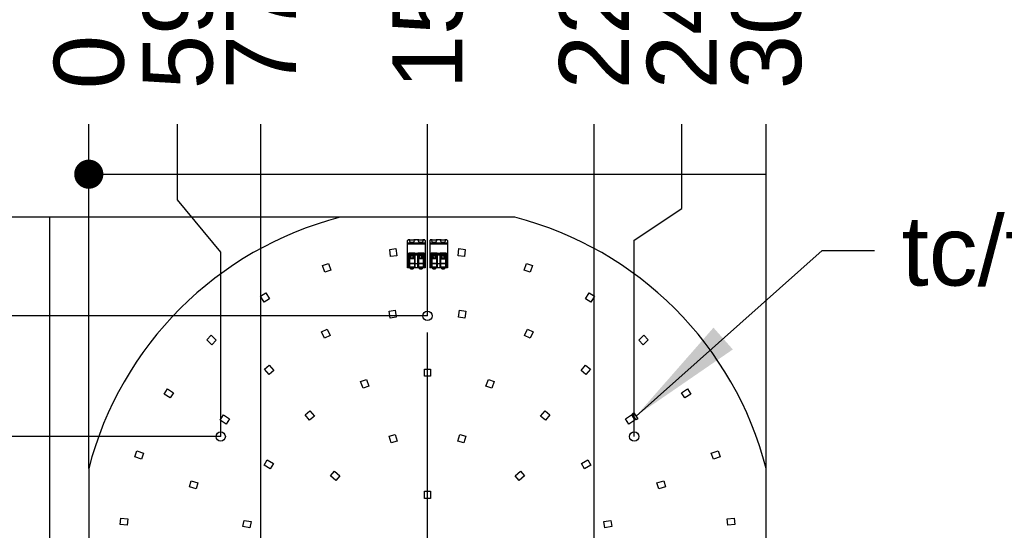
# Model space of a CAD drawing. Header units: millimetres. Extents: x 0 to 210, y 0 to 297.
# Tile 5 of 30: x 65 to 95, y 148 to 163. Entities that reach past the tile are written whole.
import ezdxf
from ezdxf.enums import TextEntityAlignment as Align

# ---------------------------------------------------------------- set-up
doc = ezdxf.new("R2010")
doc.units = ezdxf.units.MM
doc.header["$LTSCALE"] = 19.36
doc.linetypes.add('CENTER', pattern=[0.6, 0.375, -0.075, 0.075, -0.075])
doc.layers.get('0').update_dxf_attribs({"linetype": 'CONTINUOUS'})
for name, color, linetype in [('Z_DIM_2D', 7, 'CONTINUOUS'), ('Z_NOTICE', 7, 'CONTINUOUS'), ('Z_START_DATUMS', 7, 'CONTINUOUS')]:
    doc.layers.add(name, color=color, linetype=linetype)
doc.styles.get("Standard").update_dxf_attribs({"font": 'txt', "width": 0.7})
doc.styles.add('TEXTSTYLE_3', font='helveticaneueltw1g-ltcn.otf')
doc.styles.add('TEXTSTYLE_4', font='gdt', dxfattribs={"width": 0.7})
doc.dimstyles.new('DIMSTYLE_1', dxfattribs={"dimtxt": 2.1, "dimasz": 3.5, "dimexe": 1.5, "dimexo": 0, "dimgap": 0.525, "dimtad": 0, "dimtih": 1, "dimtoh": 1, "dimlfac": 15.000001, "dimdsep": 46, "dimtxsty": 'TEXTSTYLE_3', "dimblk": '_FILLED', "dimblk1": '_FILLED', "dimblk2": '_FILLED', "dimcen": 0.09, "dimclrt": 5, "dimazin": 2, "dimtol": 1, "dimtp": 0.3, "dimtm": 0.3, "dimtfac": 1, "dimtofl": 0, "dimtmove": 0, "dimatfit": 3, "dimldrblk": '_FILLED', "dimfxl": 0, "dimtolj": 1, "dimarcsym": 0})
doc.dimstyles.new('DIMSTYLE_2', dxfattribs={"dimtxt": 2.1, "dimasz": 3.5, "dimexe": 1.5, "dimexo": 0, "dimgap": 0.525, "dimtad": 0, "dimtih": 1, "dimtoh": 1, "dimlfac": 15.000001, "dimdsep": 46, "dimtxsty": 'TEXTSTYLE_3', "dimblk": '_FILLED', "dimblk1": '_FILLED', "dimblk2": '_FILLED', "dimcen": 0.09, "dimclrt": 5, "dimazin": 2, "dimtp": 0.1, "dimtm": 0.1, "dimtfac": 1, "dimtofl": 0, "dimtmove": 0, "dimatfit": 3, "dimldrblk": '_FILLED', "dimfxl": 0, "dimtolj": 1, "dimarcsym": 0})
doc.dimstyles.new('DIMSTYLE_3', dxfattribs={"dimtxt": 2.1, "dimasz": 3.5, "dimexe": 1.5, "dimexo": 0, "dimgap": 0.525, "dimtad": 0, "dimtih": 1, "dimtoh": 1, "dimlfac": 15.000001, "dimdsep": 46, "dimtxsty": 'TEXTSTYLE_3', "dimblk": '_FILLED', "dimblk1": '_FILLED', "dimblk2": '_FILLED', "dimcen": 0.09, "dimclrt": 5, "dimazin": 2, "dimtol": 1, "dimtp": 0.4, "dimtm": 0.4, "dimtfac": 1, "dimtofl": 0, "dimtmove": 0, "dimatfit": 3, "dimldrblk": '_FILLED', "dimfxl": 0, "dimtolj": 1, "dimarcsym": 0})
doc.dimstyles.get("Standard").update_dxf_attribs({"dimtxt": 3.5, "dimasz": 3.5, "dimexe": 1.5, "dimexo": 0, "dimtad": 1, "dimdsep": 46, "dimtxsty": 'Standard', "dimblk": '_FILLED', "dimblk1": '_FILLED', "dimblk2": '_FILLED', "dimcen": 0.09, "dimclrt": 5, "dimazin": 2, "dimtol": 1, "dimtp": 0.05, "dimtm": 0.05, "dimtfac": 1, "dimtofl": 0, "dimtmove": 0, "dimatfit": 3, "dimldrblk": '_FILLED', "dimfxl": 0, "dimtolj": 1, "dimarcsym": 0})

# ---------------------------------------------------------------- blocks, each defined once
blk = doc.blocks.new('*D6')
at = {"layer": 'Z_DIM_2D', "color": 2, "linetype": 'Continuous', "transparency": 16777216}
blk.add_line((71.05, 150.412), (64.417, 150.412), dxfattribs=at)
at = {"layer": 'Z_DIM_2D', "color": 5, "linetype": 'Continuous', "transparency": 16777216}
for s, height, style, p in [('206.25', 2.1, 'TEXTSTYLE_3', (59.183, 149.362)), ('`', 1.47, 'TEXTSTYLE_4', (60.898, 149.677)), ('0.3', 1.47, 'TEXTSTYLE_3', (63.367, 149.677))]:
    blk.add_text(s, height=height, dxfattribs=dict(at, style=style)).set_placement(p, align=Align.RIGHT)
blk = doc.blocks.new('_FILLED')
at = {"color": 0, "linetype": 'ByBlock'}
blk.add_solid([(0, 0), (-1, 0.125), (-1, -0.125)], dxfattribs=at)
blk = doc.blocks.new('_NONE')
blk = doc.blocks.new('*D7')
at = {"layer": 'Z_DIM_2D', "color": 2, "linetype": 'Continuous', "transparency": 16777216}
blk.add_line((77.257, 154.035), (64.417, 154.035), dxfattribs=at)
at = {"layer": 'Z_DIM_2D', "color": 5, "linetype": 'Continuous', "transparency": 16777216}
for s, height, style, p in [('260.6', 2.1, 'TEXTSTYLE_3', (59.183, 152.985)), ('`', 1.47, 'TEXTSTYLE_4', (60.898, 153.3)), ('0.3', 1.47, 'TEXTSTYLE_3', (63.367, 153.3))]:
    blk.add_text(s, height=height, dxfattribs=dict(at, style=style)).set_placement(p, align=Align.RIGHT)
blk = doc.blocks.new('*D8')
at = {"layer": 'Z_DIM_2D', "color": 2, "linetype": 'Continuous', "transparency": 16777216}
blk.add_line((74.632, 156.995), (64.417, 156.995), dxfattribs=at)
at = {"layer": 'Z_DIM_2D', "color": 5, "linetype": 'Continuous', "transparency": 16777216}
for s, height, style, p in [('305', 2.1, 'TEXTSTYLE_3', (59.183, 155.945)), ('`', 1.47, 'TEXTSTYLE_4', (60.898, 156.26)), ('0.4', 1.47, 'TEXTSTYLE_3', (63.367, 156.26))]:
    blk.add_text(s, height=height, dxfattribs=dict(at, style=style)).set_placement(p, align=Align.RIGHT)
blk = doc.blocks.new('*D9')
at = {"layer": 'Z_DIM_2D', "color": 2, "linetype": 'Continuous', "transparency": 16777216}
for p, q in [((69.756, 157.522), (69.756, 159.79)), ((71.05, 155.95), (69.756, 157.522)), ((71.05, 150.412), (71.05, 155.95))]:
    blk.add_line(p, q, dxfattribs=at)
at = {"layer": 'Z_DIM_2D', "color": 5, "linetype": 'Continuous', "transparency": 16777216}
for s, height, style, p in [('0.3', 1.47, 'TEXTSTYLE_3', (70.491, 167.491)), ('`', 1.47, 'TEXTSTYLE_4', (70.491, 165.776)), ('59.4', 2.1, 'TEXTSTYLE_3', (70.806, 160.84))]:
    blk.add_text(s, height=height, rotation=90, dxfattribs=dict(at, style=style)).set_placement(p)
blk = doc.blocks.new('*D10')
at = {"layer": 'Z_DIM_2D', "color": 2, "linetype": 'Continuous', "transparency": 16777216}
blk.add_line((67.09, 149.453), (67.09, 159.79), dxfattribs=at)
at = {"layer": 'Z_DIM_2D', "color": 5, "linetype": 'Continuous', "transparency": 16777216, "style": 'TEXTSTYLE_3'}
blk.add_text('0', height=2.1, rotation=90, dxfattribs=at).set_placement((68.14, 160.84))
blk = doc.blocks.new('*D11')
at = {"layer": 'Z_DIM_2D', "color": 2, "linetype": 'Continuous', "transparency": 16777216}
blk.add_line((72.257, 141.702), (72.257, 159.79), dxfattribs=at)
at = {"layer": 'Z_DIM_2D', "color": 5, "linetype": 'Continuous', "transparency": 16777216}
for s, height, style, p in [('0.3', 1.47, 'TEXTSTYLE_3', (72.992, 167.491)), ('`', 1.47, 'TEXTSTYLE_4', (72.992, 165.776)), ('77.5', 2.1, 'TEXTSTYLE_3', (73.307, 160.84))]:
    blk.add_text(s, height=height, rotation=90, dxfattribs=dict(at, style=style)).set_placement(p)
blk = doc.blocks.new('*D12')
at = {"layer": 'Z_DIM_2D', "color": 2, "linetype": 'Continuous', "transparency": 16777216}
blk.add_line((77.257, 154.035), (77.257, 159.79), dxfattribs=at)
at = {"layer": 'Z_DIM_2D', "color": 5, "linetype": 'Continuous', "transparency": 16777216}
for s, height, style, p in [('0.3', 1.47, 'TEXTSTYLE_3', (77.992, 168.902)), ('`', 1.47, 'TEXTSTYLE_4', (77.992, 167.187)), ('152.5', 2.1, 'TEXTSTYLE_3', (78.307, 160.84))]:
    blk.add_text(s, height=height, rotation=90, dxfattribs=dict(at, style=style)).set_placement(p)
blk = doc.blocks.new('*D13')
at = {"layer": 'Z_DIM_2D', "color": 2, "linetype": 'Continuous', "transparency": 16777216}
blk.add_line((82.257, 141.702), (82.257, 159.79), dxfattribs=at)
at = {"layer": 'Z_DIM_2D', "color": 5, "linetype": 'Continuous', "transparency": 16777216}
for s, height, style, p in [('0.3', 1.47, 'TEXTSTYLE_3', (82.992, 168.902)), ('`', 1.47, 'TEXTSTYLE_4', (82.992, 167.187)), ('227.5', 2.1, 'TEXTSTYLE_3', (83.307, 160.84))]:
    blk.add_text(s, height=height, rotation=90, dxfattribs=dict(at, style=style)).set_placement(p)
blk = doc.blocks.new('*D14')
at = {"layer": 'Z_DIM_2D', "color": 2, "linetype": 'Continuous', "transparency": 16777216}
for p, q in [((84.891, 157.263), (84.891, 159.79)), ((83.464, 156.306), (84.891, 157.263)), ((83.464, 150.412), (83.464, 156.306))]:
    blk.add_line(p, q, dxfattribs=at)
at = {"layer": 'Z_DIM_2D', "color": 5, "linetype": 'Continuous', "transparency": 16777216}
for s, height, style, p in [('0.3', 1.47, 'TEXTSTYLE_3', (85.626, 168.902)), ('`', 1.47, 'TEXTSTYLE_4', (85.626, 167.187)), ('245.6', 2.1, 'TEXTSTYLE_3', (85.941, 160.84))]:
    blk.add_text(s, height=height, rotation=90, dxfattribs=dict(at, style=style)).set_placement(p)
blk = doc.blocks.new('*D15')
at = {"layer": 'Z_DIM_2D', "color": 2, "linetype": 'Continuous', "transparency": 16777216}
blk.add_line((87.424, 149.453), (87.424, 159.79), dxfattribs=at)
at = {"layer": 'Z_DIM_2D', "color": 5, "linetype": 'Continuous', "transparency": 16777216}
for s, height, style, p in [('0.4', 1.47, 'TEXTSTYLE_3', (88.159, 166.786)), ('`', 1.47, 'TEXTSTYLE_4', (88.159, 165.071)), ('305', 2.1, 'TEXTSTYLE_3', (88.474, 160.84))]:
    blk.add_text(s, height=height, rotation=90, dxfattribs=dict(at, style=style)).set_placement(p)

msp = doc.modelspace()

# ---------------------------------------------------------------- linework, layer by layer
at = {"color": 7, "linetype": 'Continuous'}
for p, q in [((79.88163, 156.99495), (74.63229, 156.99495)), ((76.1256, 156.03282), (76.31109, 156.05373)), ((76.31109, 156.05373), (76.33499, 155.84174)), ((76.66029, 155.47662), (76.66029, 156.30164)), ((76.69495, 156.32329), (76.88804, 156.32329)), ((76.95922, 156.32329), (77.15231, 156.32329)), ((77.18696, 156.30164), (77.18696, 155.47662)), ((77.32696, 156.30164), (77.32696, 155.47662)), ((77.36161, 156.32329), (77.5547, 156.32329)), ((77.62589, 156.32329), (77.81898, 156.32329)), ((77.85363, 156.30164), (77.85363, 155.47662)), ((78.17894, 155.84174), (78.20283, 156.05373)), ((78.20283, 156.05373), (78.38832, 156.03282)), ((76.1495, 155.82083), (76.1256, 156.03282)), ((76.33499, 155.84174), (76.1495, 155.82083)), ((76.69029, 155.90329), (76.69029, 155.47662)), ((76.89029, 155.88995), (76.69029, 155.88995)), ((76.70696, 155.78995), (76.69029, 155.78995)), ((76.87696, 155.91662), (76.70363, 155.91662)), ((76.70696, 155.78995), (76.70696, 155.52995)), ((76.71696, 155.87716), (76.71696, 155.48329)), ((76.71696, 155.87716), (76.86363, 155.87716)), ((76.74803, 155.82856), (76.71696, 155.82856)), ((76.75905, 155.82338), (76.71696, 155.82338)), ((76.75896, 155.79009), (76.71696, 155.79009)), ((76.71696, 155.78213), (76.74715, 155.78213)), ((76.86363, 155.82338), (76.82154, 155.82338)), ((76.86363, 155.79009), (76.82163, 155.79009)), ((76.86363, 155.82856), (76.83256, 155.82856)), ((76.83344, 155.78213), (76.86363, 155.78213)), ((76.86363, 155.87716), (76.86363, 155.48329)), ((76.87363, 155.78995), (76.87363, 155.52995)), ((76.87363, 155.78995), (76.89029, 155.78995)), ((76.89029, 155.47662), (76.89029, 155.90329)), ((76.95696, 155.90329), (76.95696, 155.47662)), ((77.15696, 155.88995), (76.95696, 155.88995)), ((76.97363, 155.78995), (76.95696, 155.78995)), ((77.14363, 155.91662), (76.97029, 155.91662)), ((76.97363, 155.78995), (76.97363, 155.52995)), ((76.98363, 155.87716), (76.98363, 155.48329)), ((76.98363, 155.87716), (77.13029, 155.87716)), ((77.0147, 155.82856), (76.98363, 155.82856)), ((77.02572, 155.82338), (76.98363, 155.82338)), ((77.02562, 155.79009), (76.98363, 155.79009)), ((76.98363, 155.78213), (77.01381, 155.78213)), ((77.13029, 155.82338), (77.0882, 155.82338)), ((77.13029, 155.79009), (77.0883, 155.79009)), ((77.13029, 155.82856), (77.09923, 155.82856)), ((77.10011, 155.78213), (77.13029, 155.78213)), ((77.13029, 155.87716), (77.13029, 155.48329)), ((77.14029, 155.78995), (77.14029, 155.52995)), ((77.14029, 155.78995), (77.15696, 155.78995)), ((77.15696, 155.47662), (77.15696, 155.90329)), ((77.35696, 155.90329), (77.35696, 155.47662)), ((77.55696, 155.88995), (77.35696, 155.88995)), ((77.35696, 155.78995), (77.37363, 155.78995)), ((77.54363, 155.91662), (77.37029, 155.91662)), ((77.37363, 155.78995), (77.37363, 155.52995)), ((77.38363, 155.87716), (77.38363, 155.48329)), ((77.53029, 155.87716), (77.38363, 155.87716)), ((77.38363, 155.82856), (77.4147, 155.82856)), ((77.42572, 155.82338), (77.38363, 155.82338)), ((77.38363, 155.79009), (77.42562, 155.79009)), ((77.38363, 155.78213), (77.41381, 155.78213)), ((77.53029, 155.82338), (77.4882, 155.82338)), ((77.53029, 155.79009), (77.4883, 155.79009)), ((77.49923, 155.82856), (77.53029, 155.82856)), ((77.53029, 155.78213), (77.50011, 155.78213)), ((77.53029, 155.87716), (77.53029, 155.48329)), ((77.54029, 155.78995), (77.54029, 155.52995)), ((77.54029, 155.78995), (77.55696, 155.78995)), ((77.55696, 155.47662), (77.55696, 155.90329)), ((77.62363, 155.90329), (77.62363, 155.47662)), ((77.82363, 155.88995), (77.62363, 155.88995)), ((77.62363, 155.78995), (77.64029, 155.78995)), ((77.81029, 155.91662), (77.63696, 155.91662)), ((77.64029, 155.78995), (77.64029, 155.52995)), ((77.65029, 155.87716), (77.65029, 155.48329)), ((77.79696, 155.87716), (77.65029, 155.87716)), ((77.65029, 155.82856), (77.68136, 155.82856)), ((77.69239, 155.82338), (77.65029, 155.82338)), ((77.65029, 155.79009), (77.69229, 155.79009)), ((77.65029, 155.78213), (77.68048, 155.78213)), ((77.75487, 155.82338), (77.79696, 155.82338)), ((77.79696, 155.79009), (77.75497, 155.79009)), ((77.76589, 155.82856), (77.79696, 155.82856)), ((77.79696, 155.78213), (77.76678, 155.78213)), ((77.79696, 155.87716), (77.79696, 155.48329)), ((77.80696, 155.78995), (77.80696, 155.52995)), ((77.82363, 155.78995), (77.80696, 155.78995)), ((77.82363, 155.47662), (77.82363, 155.90329)), ((78.36443, 155.82083), (78.17894, 155.84174)), ((78.38832, 156.03282), (78.36443, 155.82083)), ((74.1053, 155.55012), (74.28148, 155.61179)), ((74.17577, 155.34877), (74.1053, 155.55012)), ((74.28148, 155.61179), (74.35196, 155.41044)), ((77.18696, 155.47662), (76.66029, 155.47662)), ((76.70696, 155.52995), (76.69029, 155.52995)), ((76.86363, 155.74561), (76.71696, 155.74561)), ((76.86363, 155.49662), (76.71696, 155.49662)), ((76.75029, 155.44995), (76.75029, 155.47662)), ((76.83029, 155.47662), (76.83029, 155.44995)), ((76.89029, 155.52995), (76.87363, 155.52995)), ((76.97363, 155.52995), (76.95696, 155.52995)), ((77.13029, 155.74561), (76.98363, 155.74561)), ((77.13029, 155.49662), (76.98363, 155.49662)), ((77.01696, 155.44995), (77.01696, 155.47662)), ((77.09696, 155.47662), (77.09696, 155.44995)), ((77.15696, 155.52995), (77.14029, 155.52995)), ((77.85363, 155.47662), (77.32696, 155.47662)), ((77.37363, 155.52995), (77.35696, 155.52995)), ((77.53029, 155.74561), (77.38363, 155.74561)), ((77.53029, 155.49662), (77.38363, 155.49662)), ((77.41696, 155.44995), (77.41696, 155.47662)), ((77.49696, 155.47662), (77.49696, 155.44995)), ((77.55696, 155.52995), (77.54029, 155.52995)), ((77.64029, 155.52995), (77.62363, 155.52995)), ((77.65029, 155.74561), (77.79696, 155.74561)), ((77.79696, 155.49662), (77.65029, 155.49662)), ((77.68363, 155.44995), (77.68363, 155.47662)), ((77.76363, 155.47662), (77.76363, 155.44995)), ((77.82363, 155.52995), (77.80696, 155.52995)), ((80.16196, 155.41044), (80.23244, 155.61179)), ((80.23244, 155.61179), (80.40863, 155.55012)), ((80.40863, 155.55012), (80.33815, 155.34877)), ((74.35196, 155.41044), (74.17577, 155.34877)), ((76.75029, 155.44995), (76.83029, 155.44995)), ((77.01696, 155.44995), (77.09696, 155.44995)), ((77.41696, 155.44995), (77.49696, 155.44995)), ((77.68363, 155.44995), (77.76363, 155.44995)), ((80.33815, 155.34877), (80.16196, 155.41044)), ((72.24427, 154.63062), (72.40232, 154.72993)), ((72.35777, 154.44998), (72.24427, 154.63062)), ((72.40232, 154.72993), (72.51582, 154.54929)), ((81.9981, 154.54929), (82.1116, 154.72993)), ((82.1116, 154.72993), (82.26965, 154.63062)), ((82.26965, 154.63062), (82.15616, 154.44998)), ((72.51582, 154.54929), (72.35777, 154.44998)), ((82.15616, 154.44998), (81.9981, 154.54929)), ((76.10607, 154.17933), (76.29084, 154.20588)), ((76.13642, 153.96816), (76.10607, 154.17933)), ((76.32119, 153.99472), (76.13642, 153.96816)), ((76.29084, 154.20588), (76.32119, 153.99472)), ((78.19274, 153.99472), (78.22309, 154.20588)), ((78.3775, 153.96816), (78.19274, 153.99472)), ((78.22309, 154.20588), (78.40785, 154.17933)), ((78.40785, 154.17933), (78.3775, 153.96816)), ((70.63358, 153.31938), (70.76557, 153.45138)), ((70.76557, 153.45138), (70.91643, 153.30053)), ((74.08108, 153.55704), (74.25088, 153.63459)), ((74.16971, 153.36299), (74.08108, 153.55704)), ((74.33951, 153.44054), (74.16971, 153.36299)), ((74.25088, 153.63459), (74.33951, 153.44054)), ((80.17442, 153.44054), (80.26305, 153.63459)), ((80.34421, 153.36299), (80.17442, 153.44054)), ((80.26305, 153.63459), (80.43284, 153.55704)), ((80.43284, 153.55704), (80.34421, 153.36299)), ((83.5975, 153.30053), (83.74835, 153.45138)), ((83.74835, 153.45138), (83.88034, 153.31938)), ((70.78444, 153.16853), (70.63358, 153.31938)), ((70.91643, 153.30053), (70.78444, 153.16853)), ((83.72949, 153.16853), (83.5975, 153.30053)), ((83.88034, 153.31938), (83.72949, 153.16853)), ((72.36509, 152.4347), (72.50727, 152.55566)), ((72.50727, 152.55566), (72.6455, 152.39316)), ((81.86676, 152.39454), (82.00494, 152.55707)), ((82.00494, 152.55707), (82.14716, 152.43616)), ((72.50332, 152.27221), (72.36509, 152.4347)), ((72.6455, 152.39316), (72.50332, 152.27221)), ((77.16363, 152.22162), (77.16363, 152.43495)), ((77.16363, 152.43495), (77.35029, 152.43495)), ((77.35029, 152.22162), (77.16363, 152.22162)), ((77.35029, 152.43495), (77.35029, 152.22162)), ((82.00898, 152.27363), (81.86676, 152.39454)), ((82.14716, 152.43616), (82.00898, 152.27363)), ((75.25173, 152.06493), (75.42714, 152.12878)), ((75.32469, 151.86447), (75.25173, 152.06493)), ((75.5001, 151.92831), (75.32469, 151.86447)), ((75.42714, 152.12878), (75.5001, 151.92831)), ((79.01382, 151.92831), (79.08678, 152.12878)), ((79.18923, 151.86447), (79.01382, 151.92831)), ((79.08678, 152.12878), (79.26219, 152.06493)), ((79.26219, 152.06493), (79.18923, 151.86447)), ((69.35517, 151.68267), (69.45447, 151.84073)), ((69.53581, 151.56918), (69.35517, 151.68267)), ((69.45447, 151.84073), (69.63511, 151.72724)), ((69.63511, 151.72724), (69.53581, 151.56918)), ((84.87865, 151.72748), (85.05929, 151.84098)), ((84.97797, 151.56943), (84.87865, 151.72748)), ((85.1586, 151.68293), (84.97797, 151.56943)), ((85.05929, 151.84098), (85.1586, 151.68293)), ((71.03287, 150.90543), (71.13711, 151.06028)), ((71.13711, 151.06028), (71.31409, 150.94115)), ((73.5819, 151.06354), (73.72491, 151.18352)), ((73.71902, 150.90011), (73.5819, 151.06354)), ((73.72491, 151.18352), (73.86202, 151.02008)), ((80.65213, 151.0199), (80.78925, 151.18333)), ((80.78925, 151.18333), (80.93225, 151.06334)), ((80.93225, 151.06334), (80.79512, 150.89992)), ((83.19969, 150.94137), (83.37666, 151.0605)), ((83.37666, 151.0605), (83.4809, 150.90565)), ((83.40196, 151.08996), (83.45508, 151.12445)), ((83.51815, 150.91104), (83.40196, 151.08996)), ((83.45508, 151.12445), (83.57127, 150.94553)), ((71.20985, 150.7863), (71.03287, 150.90543)), ((71.31409, 150.94115), (71.20985, 150.7863)), ((73.86202, 151.02008), (73.71902, 150.90011)), ((80.79512, 150.89992), (80.65213, 151.0199)), ((83.30393, 150.78652), (83.19969, 150.94137)), ((83.4809, 150.90565), (83.30393, 150.78652)), ((83.57127, 150.94553), (83.51815, 150.91104)), ((76.10402, 150.42238), (76.28312, 150.47498)), ((76.28312, 150.47498), (76.34324, 150.2703)), ((78.17068, 150.2703), (78.23081, 150.47498)), ((78.23081, 150.47498), (78.40991, 150.42238)), ((76.16414, 150.21769), (76.10402, 150.42238)), ((76.34324, 150.2703), (76.16414, 150.21769)), ((78.34978, 150.21769), (78.17068, 150.2703)), ((78.40991, 150.42238), (78.34978, 150.21769)), ((68.47288, 149.80208), (68.53452, 149.97827)), ((68.53452, 149.97827), (68.73589, 149.90783)), ((68.73589, 149.90783), (68.67425, 149.73164)), ((85.77744, 149.90948), (85.9788, 149.97995)), ((85.83911, 149.73329), (85.77744, 149.90948)), ((85.9788, 149.97995), (86.04046, 149.80377)), ((68.67425, 149.73164), (68.47288, 149.80208)), ((72.35478, 149.55079), (72.44811, 149.71245)), ((72.44811, 149.71245), (72.63286, 149.60578)), ((72.63286, 149.60578), (72.53953, 149.44413)), ((81.88125, 149.60546), (82.06601, 149.71211)), ((81.97458, 149.44379), (81.88125, 149.60546)), ((82.06601, 149.71211), (82.15934, 149.55045)), ((86.04046, 149.80377), (85.83911, 149.73329)), ((67.0903, 149.45296), (67.0903, 144.20362)), ((72.53953, 149.44413), (72.35478, 149.55079)), ((74.34459, 149.2293), (74.46686, 149.37035)), ((74.46686, 149.37035), (74.62806, 149.23061)), ((79.88587, 149.23061), (80.04707, 149.37035)), ((80.04707, 149.37035), (80.16933, 149.2293)), ((82.15934, 149.55045), (81.97458, 149.44379)), ((87.42363, 144.20362), (87.42363, 149.45296)), ((70.1106, 148.89996), (70.16482, 149.07858)), ((70.16482, 149.07858), (70.36895, 149.01662)), ((70.36895, 149.01662), (70.31474, 148.838)), ((74.50579, 149.08956), (74.34459, 149.2293)), ((74.62806, 149.23061), (74.50579, 149.08956)), ((80.00813, 149.08956), (79.88587, 149.23061)), ((80.16933, 149.2293), (80.00813, 149.08956)), ((84.14497, 149.01662), (84.3491, 149.07858)), ((84.19919, 148.838), (84.14497, 149.01662)), ((84.3491, 149.07858), (84.40332, 148.89996)), ((70.31474, 148.838), (70.1106, 148.89996)), ((77.16363, 148.55496), (77.16363, 148.76829)), ((77.16363, 148.76829), (77.35029, 148.76829)), ((77.35029, 148.76829), (77.35029, 148.55496)), ((84.40332, 148.89996), (84.19919, 148.838)), ((77.35029, 148.55496), (77.16363, 148.55496)), ((68.03152, 147.77416), (68.05243, 147.95965)), ((68.05243, 147.95965), (68.26442, 147.93575)), ((68.26442, 147.93575), (68.24351, 147.75026)), ((71.71926, 147.70989), (71.75167, 147.89372)), ((71.75167, 147.89372), (71.96176, 147.85668)), ((71.96176, 147.85668), (71.92935, 147.67285)), ((82.55216, 147.85668), (82.76226, 147.89372)), ((82.58457, 147.67285), (82.55216, 147.85668)), ((82.76226, 147.89372), (82.79467, 147.70989)), ((86.2495, 147.93575), (86.46149, 147.95965)), ((86.27041, 147.75026), (86.2495, 147.93575)), ((86.46149, 147.95965), (86.4824, 147.77416)), ((68.24351, 147.75026), (68.03152, 147.77416)), ((71.92935, 147.67285), (71.71926, 147.70989)), ((82.79467, 147.70989), (82.58457, 147.67285)), ((86.4824, 147.77416), (86.27041, 147.75026))]:
    msp.add_line(p, q, dxfattribs=at)
at = {"color": 9, "linetype": 'Continuous'}
for p, q in [((76.66029, 156.22659), (77.18696, 156.22659)), ((77.18696, 156.18329), (76.66029, 156.18329)), ((76.7323, 156.31659), (76.67398, 156.31659)), ((76.99896, 156.31659), (76.84829, 156.31659)), ((77.17327, 156.31659), (77.11496, 156.31659)), ((77.32696, 156.22659), (77.85363, 156.22659)), ((77.85363, 156.18329), (77.32696, 156.18329)), ((77.39896, 156.31659), (77.34065, 156.31659)), ((77.66563, 156.31659), (77.51496, 156.31659)), ((77.83994, 156.31659), (77.78163, 156.31659)), ((76.69274, 155.91099), (76.66029, 155.91099)), ((76.66029, 155.89944), (76.69029, 155.89944)), ((76.66029, 155.89174), (76.69029, 155.89174)), ((76.69029, 155.86287), (76.66029, 155.86287)), ((76.71696, 155.87646), (76.86363, 155.87646)), ((76.86363, 155.86245), (76.71696, 155.86245)), ((76.95941, 155.91099), (76.88785, 155.91099)), ((76.89029, 155.89944), (76.95696, 155.89944)), ((76.89029, 155.89174), (76.95696, 155.89174)), ((76.95696, 155.86287), (76.89029, 155.86287)), ((76.98363, 155.87646), (77.13029, 155.87646)), ((77.13029, 155.86245), (76.98363, 155.86245)), ((77.18696, 155.91099), (77.15451, 155.91099)), ((77.15696, 155.89944), (77.18696, 155.89944)), ((77.15696, 155.89174), (77.18696, 155.89174)), ((77.18696, 155.86287), (77.15696, 155.86287)), ((77.35941, 155.91099), (77.32696, 155.91099)), ((77.32696, 155.89944), (77.35696, 155.89944)), ((77.32696, 155.89174), (77.35696, 155.89174)), ((77.35696, 155.86287), (77.32696, 155.86287)), ((77.38363, 155.87646), (77.53029, 155.87646)), ((77.53029, 155.86245), (77.38363, 155.86245)), ((77.62607, 155.91099), (77.55451, 155.91099)), ((77.55696, 155.89944), (77.62363, 155.89944)), ((77.55696, 155.89174), (77.62363, 155.89174)), ((77.62363, 155.86287), (77.55696, 155.86287)), ((77.65029, 155.87646), (77.79696, 155.87646)), ((77.79696, 155.86245), (77.65029, 155.86245)), ((77.85363, 155.91099), (77.82118, 155.91099)), ((77.82363, 155.89944), (77.85363, 155.89944)), ((77.82363, 155.89174), (77.85363, 155.89174)), ((77.85363, 155.86287), (77.82363, 155.86287)), ((76.66029, 155.60995), (76.69029, 155.60995)), ((76.69029, 155.60893), (76.70696, 155.60893)), ((76.86363, 155.60836), (76.71696, 155.60836)), ((76.71696, 155.60604), (76.86363, 155.60604)), ((76.71696, 155.48329), (76.86363, 155.48329)), ((76.87363, 155.60893), (76.89029, 155.60893)), ((76.89029, 155.60995), (76.95696, 155.60995)), ((76.95696, 155.60893), (76.97363, 155.60893)), ((77.13029, 155.60836), (76.98363, 155.60836)), ((76.98363, 155.60604), (77.13029, 155.60604)), ((76.98363, 155.48329), (77.13029, 155.48329)), ((77.14029, 155.60893), (77.15696, 155.60893)), ((77.15696, 155.60995), (77.18696, 155.60995)), ((77.32696, 155.60995), (77.35696, 155.60995)), ((77.35696, 155.60893), (77.37363, 155.60893)), ((77.53029, 155.60836), (77.38363, 155.60836)), ((77.38363, 155.60604), (77.53029, 155.60604)), ((77.38363, 155.48329), (77.53029, 155.48329)), ((77.54029, 155.60893), (77.55696, 155.60893)), ((77.55696, 155.60995), (77.62363, 155.60995)), ((77.62363, 155.60893), (77.64029, 155.60893)), ((77.79696, 155.60836), (77.65029, 155.60836)), ((77.65029, 155.60604), (77.79696, 155.60604)), ((77.65029, 155.48329), (77.79696, 155.48329)), ((77.80696, 155.60893), (77.82363, 155.60893)), ((77.82363, 155.60995), (77.85363, 155.60995))]:
    msp.add_line(p, q, dxfattribs=at)
at = {"color": 7, "linetype": 'Continuous'}
for centre in [(77.25696, 154.03495), (71.05044, 150.41162), (83.46363, 150.41162)]:
    msp.add_circle(centre, 0.14, dxfattribs=at)
for centre, radius, start, end in [((77.25696, 146.82829), 10.5, 104.47566, 165.52435), ((77.25696, 146.82829), 10.5, 14.475645, 75.524355), ((76.70363, 155.90329), 0.01333, 90, 180), ((76.7902, 155.80664), 0.03536, 151.753805, 207.911143), ((76.79039, 155.80664), 0.03536, 332.088859, 28.246193), ((76.87696, 155.90329), 0.01333, 0, 90), ((76.97029, 155.90329), 0.01333, 90, 180), ((77.05687, 155.80664), 0.03536, 151.753805, 207.911143), ((77.05705, 155.80664), 0.03536, 332.088859, 28.246193), ((77.14363, 155.90329), 0.01333, 0, 90), ((77.37029, 155.90329), 0.01333, 90, 180), ((77.54363, 155.90329), 0.01333, 0, 90), ((77.63696, 155.90329), 0.01333, 90, 180), ((77.72354, 155.80664), 0.03536, 151.753805, 207.911143), ((77.81029, 155.90329), 0.01333, 0, 90)]:
    msp.add_arc(centre, radius, start, end, dxfattribs=at)
for centre, major_axis, start_param, end_param in [((76.79615, 156.26973), (0.14667, 0), 2.55520353, 2.75517649), ((76.79029, 156.28913), (0.075, 0), 2.45485656, 6.9699214), ((77.05696, 156.28913), (0.075, 0), 2.45485656, 6.9699214), ((77.05111, 156.26973), (0.14667, 0), 0.38641616, 0.58638913), ((77.46281, 156.26973), (0.14667, 0), 2.55520353, 2.75517649), ((77.45696, 156.28913), (0.075, 0), 2.45485656, 6.9699214), ((77.72363, 156.28913), (0.075, 0), 2.45485656, 6.9699214), ((77.71778, 156.26973), (0.14667, 0), 0.38641616, 0.58638913)]:
    msp.add_ellipse(centre, major_axis=major_axis, ratio=0.57735027, start_param=start_param, end_param=end_param, dxfattribs=at)
for points, knots in [([(76.67398, 156.31659), (76.67536, 156.31778), (76.67838, 156.31987), (76.68353, 156.32196), (76.68911, 156.32308), (76.69297, 156.32329), (76.69495, 156.32329)], [0, 0, 0, 0, 0.24306731, 0.48573484, 0.73643008, 1, 1, 1, 1]), ([(76.7323, 156.31659), (76.73346, 156.31741), (76.736, 156.31887), (76.74017, 156.32049), (76.74471, 156.32164), (76.74956, 156.32242), (76.75469, 156.3229), (76.76196, 156.32325), (76.76752, 156.32329), (76.77129, 156.32329)], [0, 0, 0, 0, 0.10670692, 0.21737025, 0.33360377, 0.45601212, 0.58448678, 0.71849688, 1, 1, 1, 1]), ([(76.8093, 156.32329), (76.81307, 156.32329), (76.81863, 156.32325), (76.8259, 156.3229), (76.83103, 156.32242), (76.83588, 156.32164), (76.84042, 156.32049), (76.84459, 156.31887), (76.84713, 156.31741), (76.84829, 156.31659)], [0, 0, 0, 0, 0.28150311, 0.41551323, 0.54398785, 0.66639621, 0.78262974, 0.89329303, 1, 1, 1, 1]), ([(76.88804, 156.32329), (76.88895, 156.32329), (76.89249, 156.3232), (76.89604, 156.32274), (76.89858, 156.3221)], [0, 0, 0, 0, 0.25896966, 1, 1, 1, 1]), ([(76.94868, 156.3221), (76.94695, 156.32167), (76.94323, 156.32069), (76.93727, 156.31936), (76.93064, 156.31835), (76.92363, 156.31798), (76.91662, 156.31835), (76.90999, 156.31936), (76.90402, 156.32069), (76.9003, 156.32167), (76.89858, 156.3221)], [0, 0, 0, 0, 0.10487325, 0.22670287, 0.360253, 0.5, 0.639747, 0.77329713, 0.89512675, 1, 1, 1, 1]), ([(76.94868, 156.3221), (76.94951, 156.32231), (76.95298, 156.32304), (76.95654, 156.32329), (76.95922, 156.32329)], [0, 0, 0, 0, 0.2420027, 1, 1, 1, 1]), ([(76.99896, 156.31659), (77.00013, 156.31741), (77.00266, 156.31887), (77.00684, 156.32049), (77.01137, 156.32164), (77.01623, 156.32242), (77.02136, 156.3229), (77.02863, 156.32325), (77.03419, 156.32329), (77.03795, 156.32329)], [0, 0, 0, 0, 0.10670692, 0.21737025, 0.33360377, 0.45601212, 0.58448678, 0.71849688, 1, 1, 1, 1]), ([(77.07597, 156.32329), (77.07974, 156.32329), (77.0853, 156.32325), (77.09257, 156.3229), (77.0977, 156.32242), (77.10255, 156.32164), (77.10709, 156.32049), (77.11126, 156.31887), (77.11379, 156.31741), (77.11496, 156.31659)], [0, 0, 0, 0, 0.28150311, 0.41551323, 0.54398785, 0.66639621, 0.78262974, 0.89329303, 1, 1, 1, 1]), ([(77.15231, 156.32329), (77.15428, 156.32329), (77.15814, 156.32308), (77.16373, 156.32196), (77.16888, 156.31987), (77.1719, 156.31778), (77.17327, 156.31659)], [0, 0, 0, 0, 0.26356987, 0.51426515, 0.75693265, 1, 1, 1, 1]), ([(77.36161, 156.32329), (77.35964, 156.32329), (77.35578, 156.32308), (77.3502, 156.32196), (77.34505, 156.31987), (77.34202, 156.31778), (77.34065, 156.31659)], [0, 0, 0, 0, 0.26356993, 0.51426516, 0.75693268, 1, 1, 1, 1]), ([(77.39896, 156.31659), (77.40013, 156.31741), (77.40266, 156.31887), (77.40684, 156.32049), (77.41137, 156.32164), (77.41623, 156.32242), (77.42136, 156.3229), (77.42863, 156.32325), (77.43419, 156.32329), (77.43795, 156.32329)], [0, 0, 0, 0, 0.10670694, 0.21737026, 0.33360383, 0.45601216, 0.58448681, 0.7184969, 1, 1, 1, 1]), ([(77.47597, 156.32329), (77.47974, 156.32329), (77.4853, 156.32325), (77.49257, 156.3229), (77.4977, 156.32242), (77.50255, 156.32164), (77.50709, 156.32049), (77.51126, 156.31887), (77.51379, 156.31741), (77.51496, 156.31659)], [0, 0, 0, 0, 0.2815031, 0.41551319, 0.54398783, 0.66639616, 0.78262974, 0.89329305, 1, 1, 1, 1]), ([(77.56525, 156.3221), (77.56442, 156.32231), (77.56095, 156.32304), (77.55739, 156.32329), (77.5547, 156.32329)], [0, 0, 0, 0, 0.24203773, 1, 1, 1, 1]), ([(77.61534, 156.3221), (77.61362, 156.32167), (77.6099, 156.32069), (77.60393, 156.31936), (77.5973, 156.31835), (77.59029, 156.31798), (77.58329, 156.31835), (77.57665, 156.31936), (77.57069, 156.32069), (77.56697, 156.32167), (77.56525, 156.3221)], [0, 0, 0, 0, 0.10487325, 0.22670286, 0.36025298, 0.5, 0.63974702, 0.77329714, 0.89512675, 1, 1, 1, 1]), ([(77.62589, 156.32329), (77.62497, 156.32329), (77.62143, 156.3232), (77.61789, 156.32274), (77.61534, 156.3221)], [0, 0, 0, 0, 0.25893685, 1, 1, 1, 1]), ([(77.66563, 156.31659), (77.6668, 156.31741), (77.66933, 156.31887), (77.6735, 156.32049), (77.67804, 156.32164), (77.68289, 156.32242), (77.68802, 156.3229), (77.69529, 156.32325), (77.70085, 156.32329), (77.70462, 156.32329)], [0, 0, 0, 0, 0.10670694, 0.21737026, 0.33360383, 0.45601216, 0.58448681, 0.7184969, 1, 1, 1, 1]), ([(77.74264, 156.32329), (77.7464, 156.32329), (77.75196, 156.32325), (77.75923, 156.3229), (77.76436, 156.32242), (77.76922, 156.32164), (77.77375, 156.32049), (77.77793, 156.31887), (77.78046, 156.31741), (77.78163, 156.31659)], [0, 0, 0, 0, 0.2815031, 0.41551319, 0.54398783, 0.66639616, 0.78262974, 0.89329305, 1, 1, 1, 1]), ([(77.83994, 156.31659), (77.83857, 156.31778), (77.83554, 156.31987), (77.83039, 156.32196), (77.82481, 156.32308), (77.82095, 156.32329), (77.81898, 156.32329)], [0, 0, 0, 0, 0.24306734, 0.48573484, 0.7364301, 1, 1, 1, 1]), ([(76.74715, 155.78213), (76.74769, 155.78293), (76.74909, 155.78451), (76.75177, 155.78658), (76.75511, 155.78849), (76.75761, 155.78957), (76.75896, 155.79009)], [0, 0, 0, 0, 0.20170601, 0.43459182, 0.7008563, 1, 1, 1, 1]), ([(76.83344, 155.78213), (76.83246, 155.78013), (76.83021, 155.77627), (76.82606, 155.771), (76.82122, 155.76636), (76.81579, 155.76243), (76.80986, 155.7593), (76.80355, 155.75702), (76.79699, 155.75563), (76.79029, 155.75516), (76.7836, 155.75563), (76.77704, 155.75702), (76.77073, 155.7593), (76.7648, 155.76244), (76.75937, 155.76636), (76.75453, 155.771), (76.75038, 155.77627), (76.74813, 155.78013), (76.74715, 155.78213)], [0, 0, 0, 0, 0.06246377, 0.12493836, 0.18742521, 0.24992334, 0.31243215, 0.37494971, 0.43747305, 0.50000011, 0.56252669, 0.62505042, 0.68756791, 0.7500765, 0.81257501, 0.87506132, 0.93753629, 1, 1, 1, 1]), ([(76.74803, 155.82856), (76.74905, 155.83045), (76.75135, 155.8341), (76.75551, 155.83906), (76.76029, 155.84341), (76.76738, 155.84831), (76.77738, 155.85258), (76.78816, 155.85403), (76.79675, 155.85345), (76.80309, 155.85215), (76.80921, 155.85002), (76.81497, 155.84709), (76.8203, 155.84341), (76.82508, 155.83906), (76.82923, 155.8341), (76.83154, 155.83045), (76.83256, 155.82856)], [0, 0, 0, 0, 0.06250012, 0.12501117, 0.18753388, 0.25006728, 0.3748816, 0.49971903, 0.56227937, 0.62483719, 0.68738895, 0.74993255, 0.81246644, 0.87498868, 0.93749992, 1, 1, 1, 1]), ([(76.75905, 155.82338), (76.75787, 155.82372), (76.75564, 155.82443), (76.7526, 155.82567), (76.75007, 155.827), (76.74863, 155.82803), (76.74803, 155.82856)], [0, 0, 0, 0, 0.30227421, 0.57049215, 0.80304792, 1, 1, 1, 1]), ([(76.83256, 155.82856), (76.83196, 155.82803), (76.83052, 155.827), (76.82799, 155.82567), (76.82495, 155.82443), (76.82272, 155.82372), (76.82154, 155.82338)], [0, 0, 0, 0, 0.19695208, 0.42950787, 0.6977258, 1, 1, 1, 1]), ([(76.82163, 155.79009), (76.82298, 155.78957), (76.82548, 155.78849), (76.82882, 155.78658), (76.8315, 155.78451), (76.8329, 155.78293), (76.83344, 155.78213)], [0, 0, 0, 0, 0.2991437, 0.56540819, 0.79829399, 1, 1, 1, 1]), ([(77.01381, 155.78213), (77.01436, 155.78293), (77.01576, 155.78451), (77.01844, 155.78658), (77.02178, 155.78849), (77.02428, 155.78957), (77.02562, 155.79009)], [0, 0, 0, 0, 0.20170601, 0.43459182, 0.7008563, 1, 1, 1, 1]), ([(77.10011, 155.78213), (77.09913, 155.78013), (77.09687, 155.77627), (77.09273, 155.771), (77.08789, 155.76636), (77.08245, 155.76243), (77.07652, 155.7593), (77.07022, 155.75702), (77.06365, 155.75563), (77.05696, 155.75516), (77.05027, 155.75563), (77.04371, 155.75702), (77.0374, 155.7593), (77.03147, 155.76244), (77.02603, 155.76636), (77.0212, 155.771), (77.01705, 155.77627), (77.0148, 155.78013), (77.01381, 155.78213)], [0, 0, 0, 0, 0.06246377, 0.12493836, 0.18742521, 0.24992334, 0.31243215, 0.37494971, 0.43747305, 0.50000011, 0.56252669, 0.62505042, 0.68756791, 0.7500765, 0.81257501, 0.87506132, 0.93753629, 1, 1, 1, 1]), ([(77.0147, 155.82856), (77.01572, 155.83045), (77.01802, 155.8341), (77.02218, 155.83906), (77.02696, 155.84341), (77.03405, 155.84831), (77.04405, 155.85258), (77.05482, 155.85403), (77.06342, 155.85345), (77.06976, 155.85215), (77.07587, 155.85002), (77.08164, 155.84709), (77.08696, 155.84341), (77.09175, 155.83906), (77.0959, 155.8341), (77.0982, 155.83045), (77.09923, 155.82856)], [0, 0, 0, 0, 0.06250012, 0.12501117, 0.18753388, 0.25006728, 0.3748816, 0.49971903, 0.56227937, 0.62483719, 0.68738895, 0.74993255, 0.81246644, 0.87498868, 0.93749992, 1, 1, 1, 1]), ([(77.02572, 155.82338), (77.02453, 155.82372), (77.02231, 155.82443), (77.01926, 155.82567), (77.01674, 155.827), (77.0153, 155.82803), (77.0147, 155.82856)], [0, 0, 0, 0, 0.30227421, 0.57049215, 0.80304792, 1, 1, 1, 1]), ([(77.09923, 155.82856), (77.09862, 155.82803), (77.09719, 155.827), (77.09466, 155.82567), (77.09161, 155.82443), (77.08939, 155.82372), (77.0882, 155.82338)], [0, 0, 0, 0, 0.19695208, 0.42950787, 0.6977258, 1, 1, 1, 1]), ([(77.0883, 155.79009), (77.08964, 155.78957), (77.09214, 155.78849), (77.09549, 155.78658), (77.09816, 155.78451), (77.09957, 155.78293), (77.10011, 155.78213)], [0, 0, 0, 0, 0.2991437, 0.56540819, 0.79829399, 1, 1, 1, 1]), ([(77.42562, 155.79009), (77.42428, 155.78957), (77.42178, 155.78849), (77.41844, 155.78658), (77.41576, 155.78451), (77.41436, 155.78293), (77.41381, 155.78213)], [0, 0, 0, 0, 0.2991437, 0.56540818, 0.79829399, 1, 1, 1, 1]), ([(77.50011, 155.78213), (77.49913, 155.78013), (77.49687, 155.77627), (77.49273, 155.771), (77.48789, 155.76636), (77.48245, 155.76243), (77.47652, 155.7593), (77.47022, 155.75702), (77.46365, 155.75563), (77.45696, 155.75516), (77.45027, 155.75563), (77.44371, 155.75702), (77.4374, 155.7593), (77.43147, 155.76244), (77.42603, 155.76636), (77.4212, 155.771), (77.41705, 155.77627), (77.4148, 155.78013), (77.41381, 155.78213)], [0, 0, 0, 0, 0.06246377, 0.12493836, 0.18742521, 0.24992334, 0.31243215, 0.37494971, 0.43747305, 0.50000011, 0.56252669, 0.62505042, 0.68756791, 0.7500765, 0.81257501, 0.87506132, 0.93753629, 1, 1, 1, 1]), ([(77.4147, 155.82856), (77.41572, 155.83045), (77.41802, 155.8341), (77.42218, 155.83906), (77.42696, 155.84341), (77.43405, 155.84831), (77.44405, 155.85258), (77.45482, 155.85403), (77.46342, 155.85345), (77.46976, 155.85215), (77.47587, 155.85002), (77.48164, 155.84709), (77.48696, 155.84341), (77.49175, 155.83906), (77.4959, 155.8341), (77.4982, 155.83045), (77.49923, 155.82856)], [0, 0, 0, 0, 0.06250012, 0.12501117, 0.18753388, 0.25006728, 0.3748816, 0.49971903, 0.56227937, 0.62483719, 0.68738895, 0.74993255, 0.81246644, 0.87498868, 0.93749992, 1, 1, 1, 1]), ([(77.4147, 155.82856), (77.4153, 155.82803), (77.41674, 155.827), (77.41926, 155.82567), (77.42231, 155.82443), (77.42453, 155.82372), (77.42572, 155.82338)], [0, 0, 0, 0, 0.19695208, 0.42950785, 0.69772579, 1, 1, 1, 1]), ([(77.42572, 155.82338), (77.42504, 155.82211), (77.42383, 155.81947), (77.42251, 155.81534), (77.4217, 155.81108), (77.42143, 155.80675), (77.42167, 155.80241), (77.42246, 155.79814), (77.42375, 155.794), (77.42495, 155.79136), (77.42562, 155.79009)], [0, 0, 0, 0, 0.12501675, 0.25002113, 0.37501168, 0.50000106, 0.6249894, 0.74998, 0.87498439, 1, 1, 1, 1]), ([(77.4882, 155.82338), (77.48939, 155.82372), (77.49161, 155.82443), (77.49466, 155.82567), (77.49719, 155.827), (77.49862, 155.82803), (77.49923, 155.82856)], [0, 0, 0, 0, 0.3022742, 0.57049213, 0.80304792, 1, 1, 1, 1]), ([(77.4883, 155.79009), (77.48898, 155.79136), (77.49017, 155.794), (77.49147, 155.79814), (77.49225, 155.80241), (77.4925, 155.80675), (77.49223, 155.81108), (77.49142, 155.81534), (77.49009, 155.81947), (77.48889, 155.82211), (77.4882, 155.82338)], [0, 0, 0, 0, 0.12501599, 0.2500198, 0.37500998, 0.49999924, 0.6249877, 0.74997867, 0.87498363, 1, 1, 1, 1]), ([(77.50011, 155.78213), (77.49957, 155.78293), (77.49816, 155.78451), (77.49549, 155.78658), (77.49214, 155.78849), (77.48964, 155.78957), (77.4883, 155.79009)], [0, 0, 0, 0, 0.20170601, 0.43459181, 0.7008563, 1, 1, 1, 1]), ([(77.68048, 155.78213), (77.68102, 155.78293), (77.68243, 155.78451), (77.6851, 155.78658), (77.68845, 155.78849), (77.69095, 155.78957), (77.69229, 155.79009)], [0, 0, 0, 0, 0.20170601, 0.43459182, 0.7008563, 1, 1, 1, 1]), ([(77.76678, 155.78213), (77.76579, 155.78013), (77.76354, 155.77627), (77.75939, 155.771), (77.75455, 155.76636), (77.74912, 155.76243), (77.74319, 155.7593), (77.73688, 155.75702), (77.73032, 155.75563), (77.72363, 155.75516), (77.71694, 155.75563), (77.71037, 155.75702), (77.70407, 155.7593), (77.69814, 155.76244), (77.6927, 155.76636), (77.68786, 155.771), (77.68372, 155.77627), (77.68146, 155.78013), (77.68048, 155.78213)], [0, 0, 0, 0, 0.06246377, 0.12493836, 0.18742521, 0.24992334, 0.31243215, 0.37494971, 0.43747305, 0.50000011, 0.56252669, 0.62505042, 0.68756791, 0.7500765, 0.81257501, 0.87506132, 0.93753629, 1, 1, 1, 1]), ([(77.68136, 155.82856), (77.68239, 155.83045), (77.68469, 155.8341), (77.68884, 155.83906), (77.69363, 155.84341), (77.70071, 155.84831), (77.71071, 155.85258), (77.72149, 155.85403), (77.73009, 155.85345), (77.73643, 155.85215), (77.74254, 155.85002), (77.74831, 155.84709), (77.75363, 155.84341), (77.75841, 155.83906), (77.76257, 155.8341), (77.76487, 155.83045), (77.76589, 155.82856)], [0, 0, 0, 0, 0.06250012, 0.12501117, 0.18753388, 0.25006728, 0.3748816, 0.49971903, 0.56227937, 0.62483719, 0.68738895, 0.74993255, 0.81246644, 0.87498868, 0.93749992, 1, 1, 1, 1]), ([(77.68136, 155.82856), (77.68197, 155.82803), (77.6834, 155.827), (77.68593, 155.82567), (77.68898, 155.82443), (77.6912, 155.82372), (77.69239, 155.82338)], [0, 0, 0, 0, 0.19695208, 0.42950785, 0.69772579, 1, 1, 1, 1]), ([(77.76589, 155.82856), (77.76529, 155.82803), (77.76385, 155.827), (77.76133, 155.82567), (77.75828, 155.82443), (77.75606, 155.82372), (77.75487, 155.82338)], [0, 0, 0, 0, 0.19695208, 0.42950787, 0.6977258, 1, 1, 1, 1]), ([(77.75497, 155.79009), (77.75564, 155.79136), (77.75684, 155.794), (77.75813, 155.79814), (77.75892, 155.80241), (77.75916, 155.80675), (77.75889, 155.81108), (77.75808, 155.81534), (77.75676, 155.81947), (77.75555, 155.82211), (77.75487, 155.82338)], [0, 0, 0, 0, 0.12501599, 0.2500198, 0.37500998, 0.49999924, 0.6249877, 0.74997867, 0.87498363, 1, 1, 1, 1]), ([(77.76678, 155.78213), (77.76623, 155.78293), (77.76483, 155.78451), (77.76215, 155.78658), (77.75881, 155.78849), (77.75631, 155.78957), (77.75497, 155.79009)], [0, 0, 0, 0, 0.20170601, 0.43459181, 0.7008563, 1, 1, 1, 1])]:
    msp.add_open_spline(points, degree=3, knots=knots, dxfattribs=at)
at = {"layer": 'Z_DIM_2D', "color": 2, "linetype": 'Continuous'}
for p, q in [((67.0903, 158.28976), (87.42363, 158.28976)), ((65.91674, 136.66162), (65.91674, 156.99495))]:
    msp.add_line(p, q, dxfattribs=at)
at = {"layer": 'Z_DIM_2D', "color": 2, "linetype": 'Continuous', "const_width": 0.4375}
msp.add_lwpolyline([(66.87155, 158.28976, 1), (67.30905, 158.28976, 1)], format="xyb", close=True, dxfattribs=at)
msp.add_lwpolyline([(66.87155, 158.28976, 1), (67.30905, 158.28976, 1)], format="xyb", close=True, dxfattribs=at)
msp.add_lwpolyline([(66.87155, 158.28976, 1), (67.30905, 158.28976, 1)], format="xyb", close=True, dxfattribs=at)
msp.add_lwpolyline([(66.87155, 158.28976, 1), (67.30905, 158.28976, 1)], format="xyb", close=True, dxfattribs=at)
msp.add_lwpolyline([(66.87155, 158.28976, 1), (67.30905, 158.28976, 1)], format="xyb", close=True, dxfattribs=at)
msp.add_lwpolyline([(66.87155, 158.28976, 1), (67.30905, 158.28976, 1)], format="xyb", close=True, dxfattribs=at)
at = {"layer": 'Z_START_DATUMS', "color": 7, "linetype": 'CENTER'}
msp.add_line((77.25696, 134.66162), (77.25696, 158.99495), dxfattribs=at)

# ---------------------------------------------------------------- texts
at = {"layer": 'Z_NOTICE', "color": 5, "linetype": 'Continuous', "style": 'TEXTSTYLE_3'}
msp.add_text(' tc/tp', height=2.1, dxfattribs=at).set_placement((90.67501, 154.94539))

# ---------------------------------------------------------------- dimensions: what is measured, and where the dimension line sits
at = {"layer": 'Z_DIM_2D', "color": 2, "linetype": 'Continuous'}
for feature_location, offset, dtype, origin, dimstyle, picture, middle in [((77.25696, 154.03495), (0, 5.7548), 1, (67.0903, 154.03495), 'DIMSTYLE_1', '*D12', (77.25696, 166.10491)), ((82.25696, 141.70162), (0, 18.08813), 1, (67.0903, 141.70162), 'DIMSTYLE_1', '*D13', (82.25696, 166.10491)), ((83.46363, 150.41162), (1.42766, 9.37813), 1, (67.0903, 150.41162), 'DIMSTYLE_1', '*D14', (84.89129, 166.10491)), ((71.05044, 150.41162), (-1.29481, 9.37813), 1, (67.0903, 149.45296), 'DIMSTYLE_1', '*D9', (69.75564, 165.39968)), ((72.25696, 141.70162), (0, 18.08813), 1, (67.0903, 141.70162), 'DIMSTYLE_1', '*D11', (72.25696, 165.39968)), ((87.42363, 149.45296), (0, 10.3368), 1, (67.0903, 149.45296), 'DIMSTYLE_3', '*D15', (87.42363, 165.04707)), ((74.63229, 156.99495), (-10.21555, 0), 0, (74.63229, 136.66162), 'DIMSTYLE_3', '*D8', (59.15942, 156.99495)), ((77.25696, 154.03495), (-12.84022, 0), 0, (77.25696, 136.66162), 'DIMSTYLE_1', '*D7', (58.10159, 154.03495)), ((71.05044, 150.41162), (-6.63371, 0), 0, (71.05044, 136.66162), 'DIMSTYLE_1', '*D6', (57.39636, 150.41162))]:
    dim = msp.add_ordinate_dim(feature_location=feature_location, offset=offset, dtype=dtype, origin=origin, dimstyle=dimstyle, override={"dimblk1": 'NONE', "dimsah": 1}, dxfattribs=at)
    dim.commit()
    dim.dimension.update_dxf_attribs({"geometry": picture, "text_midpoint": middle})
dim = msp.add_ordinate_dim(feature_location=(67.0902965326, 149.4529566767), offset=(0, 10.3367992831), dtype=1, origin=(67.0902965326, 149.4529566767), dimstyle='DIMSTYLE_2', dxfattribs=at)
dim.commit()
dim.dimension.update_dxf_attribs({"geometry": '*D10', "text_midpoint": (67.1138063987, 161.5449784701)})

# ---------------------------------------------------------------- leaders
at = {"layer": 'Z_NOTICE', "color": 2, "linetype": 'Continuous'}
msp.add_leader([(83.51796, 151.02762), (89.1032, 155.99539), (90.67501, 155.99539)], dimstyle='Standard', override={"dimtad": 0}, dxfattribs=at)

doc.saveas('drawing.dxf')
